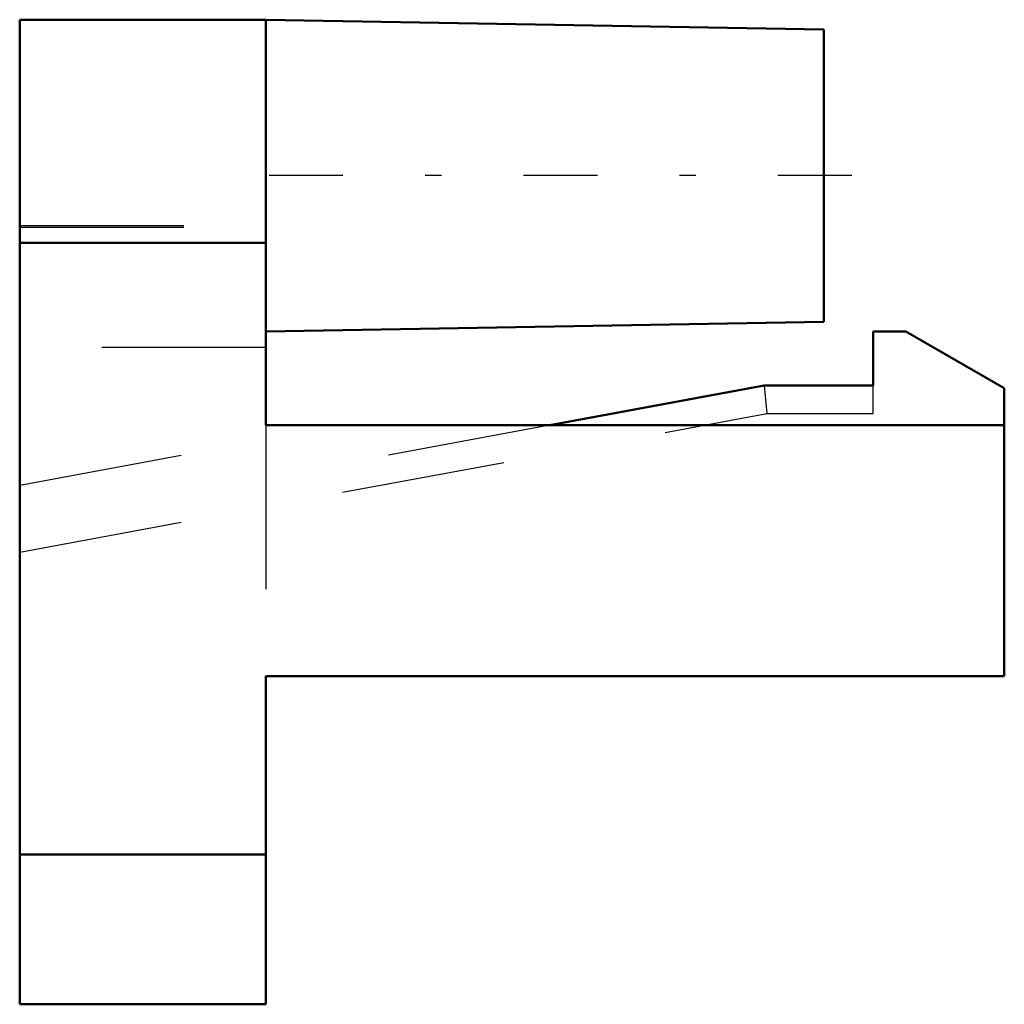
# Model space of a CAD drawing. Header units: millimetres. Extents: x 0 to 6, y -2 to 4.
import ezdxf

# ---------------------------------------------------------------- set-up
doc = ezdxf.new("R2010")
doc.units = ezdxf.units.MM
doc.linetypes.add('Center', pattern=[1.5, 0.45, -0.5, 0.05, -0.5])
doc.linetypes.add('Dashed', pattern=[2, 1, -1])
for name, color, linetype, lineweight in [('AM_0', 7, 'Continuous', 30), ('AM_3', 7, 'Dashed', 5), ('AM_7', 7, 'Center', 5)]:
    doc.layers.add(name, color=color, linetype=linetype, lineweight=lineweight)

msp = doc.modelspace()

# ---------------------------------------------------------------- linework, layer by layer
at = {"layer": 'AM_0', "color": 7, "linetype": 'Continuous', "lineweight": 50}
for p, q in [((1.5, 4), (0, 4)), ((0, 4), (0, -2)), ((4.9, 3.9407), (1.5, 4)), ((1.5, 1.5292), (1.5, 4)), ((4.9, 3.9407), (4.9, 2.1593)), ((0, 2.6397), (1.5, 2.6397)), ((1.5, 2.1), (4.9, 2.1593)), ((5.2, 2.1), (5.4, 2.1)), ((5.2, 1.7716), (5.2, 2.1)), ((5.4, 2.1), (6, 1.7536)), ((4.537, 1.7716), (3.2307, 1.5292)), ((5.2, 1.7716), (4.537, 1.7716)), ((6, 1.7536), (6, 0)), ((1.5, 1.5292), (6, 1.5292)), ((6, 0), (1.5, 0)), ((1.5, -2), (1.5, 0)), ((0, -1.0872), (1.5, -1.0872)), ((0, -2), (1.5, -2))]:
    msp.add_line(p, q, dxfattribs=at)
at = {"layer": 'AM_3', "color": 6, "linetype": 'Dashed', "lineweight": 25}
for p, q in [((0, 2.7459), (1.5, 2.7459)), ((0, 2.7352), (1.5, 2.7352)), ((1.5, 2.0019), (0, 2.0019)), ((4.537, 1.7716), (4.5528, 1.6)), ((5.2, 1.6), (5.2, 1.7716)), ((0, 0.7553), (4.5528, 1.6)), ((4.5528, 1.6), (5.2, 1.6)), ((3.2307, 1.5292), (1.5, 1.2081)), ((1.5, 1.5292), (1.5, 0)), ((0, 1.1641), (1.5, 1.4424))]:
    msp.add_line(p, q, dxfattribs=at)
at = {"layer": 'AM_7', "color": 4, "linetype": 'Center', "lineweight": 25}
msp.add_line((5.07, 3.05), (1.33, 3.05), dxfattribs=at)

doc.saveas('drawing.dxf')
